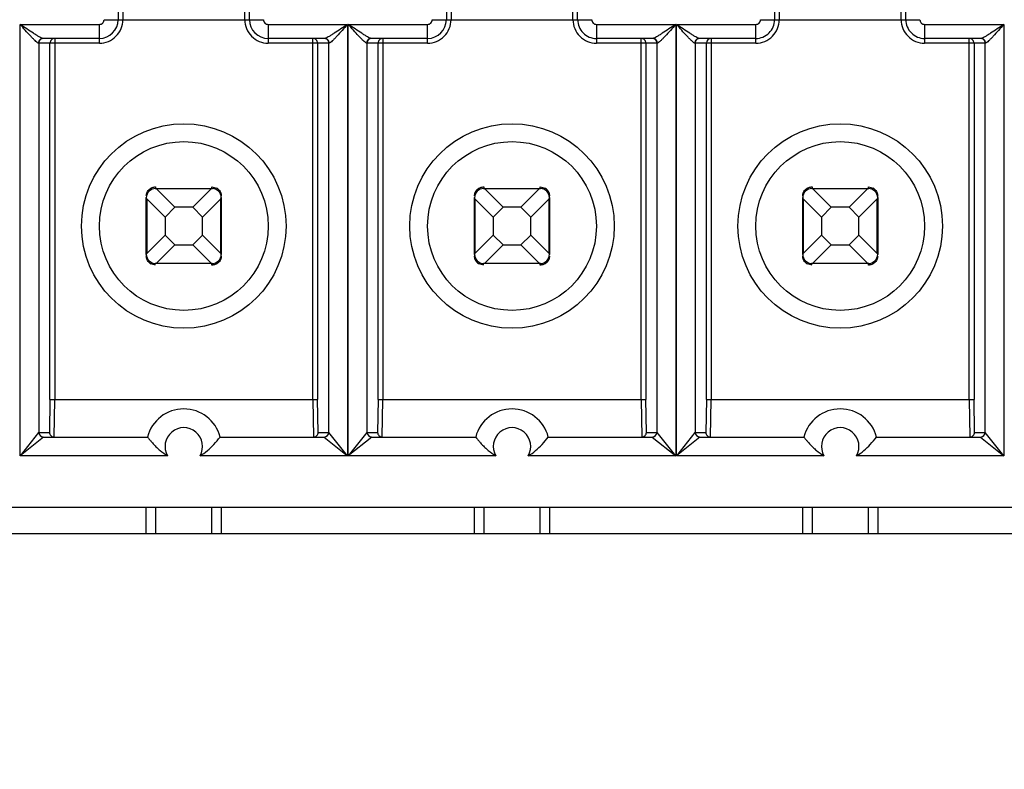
# Model space of a CAD drawing. Header units: inches. Extents: x 0 to 34, y 0 to 22.
# Tile 14 of 125: x 8.25 to 8.56, y 5.292 to 5.528. Entities that reach past the tile are written whole.
import ezdxf

# ---------------------------------------------------------------- set-up
doc = ezdxf.new("R2010")
doc.units = ezdxf.units.IN
doc.header["$LTSCALE"] = 1.87
doc.header["$MEASUREMENT"] = 0
doc.layers.get('0').update_dxf_attribs({"linetype": 'CONTINUOUS'})
doc.layers.add('DIMENSIONS', color=7, linetype='CONTINUOUS')
doc.styles.get("Standard").update_dxf_attribs({"font": 'txt', "width": 0.8})
doc.dimstyles.new('DIMSTYLE_2', dxfattribs={"dimtxt": 0.125, "dimasz": 0.18, "dimexe": 0.125, "dimexo": 0.0625, "dimgap": 0.09, "dimtad": 0, "dimtih": 1, "dimtoh": 1, "dimdec": 3, "dimlfac": 1.3333333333, "dimzin": 4, "dimdsep": 46, "dimtxsty": 'STANDARD', "dimblk": '_FILLED', "dimblk1": '_FILLED', "dimblk2": '_FILLED', "dimcen": 0.09, "dimadec": 0, "dimazin": 0, "dimtp": 0.001, "dimtm": 0.001, "dimtfac": 1, "dimtdec": 3, "dimtofl": 0, "dimtmove": 0, "dimatfit": 3, "dimldrblk": '_FILLED', "dimfxl": 1, "dimtolj": 1, "dimtzin": 4, "dimarcsym": 0})

# ---------------------------------------------------------------- blocks, each defined once
blk = doc.blocks.new('*D7')
at = {"layer": 'DIMENSIONS', "color": 2, "linetype": 'CONTINUOUS'}
blk.add_line((10.0188810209, 5.3034613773), (10.0188810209, 4.1254863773), dxfattribs=at)
at = {"layer": 'DIMENSIONS', "color": 2, "linetype": 'CONTINUOUS', "insert": (9.9563810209, 4.0629863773), "char_height": 0.125, "width": 1.425, "attachment_point": 3, "rotation": 90, "line_spacing_factor": 0.9}
blk.add_mtext('4.754{\\Ftxt.shx;\\W1.000000;\\H0.125000; }[120.74]', dxfattribs=at)
blk = doc.blocks.new('_FILLED')
at = {"color": 0, "linetype": 'BYBLOCK'}
blk.add_solid([(0, 0), (-1, 0.1736111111), (-1, -0.1736111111)], dxfattribs=at)
blk = doc.blocks.new('*D20')
at = {"layer": 'DIMENSIONS', "color": 2, "linetype": 'CONTINUOUS'}
blk.add_line((8.8549853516, 6.4662113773), (5.68896, 6.4662113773), dxfattribs=at)
at = {"layer": 'DIMENSIONS', "color": 2, "linetype": 'CONTINUOUS', "insert": (5.62646, 6.5287113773), "char_height": 0.125, "width": 1.325, "attachment_point": 3, "line_spacing_factor": 0.9}
blk.add_mtext('1.944{\\Ftxt.shx;\\W1.000000;\\H0.125000; }[49.39]', dxfattribs=at)

msp = doc.modelspace()

# ---------------------------------------------------------------- linework, layer by layer
at = {"color": 7, "linetype": 'CONTINUOUS'}
for p, q in [((8.28114065, 5.5366129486), (8.28114065, 5.5277546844)), ((8.282617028, 5.5358076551), (8.282617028, 5.5277546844)), ((8.3210028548, 5.5277546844), (8.3210028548, 5.5358076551)), ((8.3224792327, 5.5277546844), (8.3224792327, 5.5366129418)), ((8.3844871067, 5.5366129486), (8.3844871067, 5.5277546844)), ((8.3859634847, 5.5358076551), (8.3859634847, 5.5277546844)), ((8.4243493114, 5.5277546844), (8.4243493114, 5.5358076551)), ((8.4258256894, 5.5277546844), (8.4258256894, 5.5366129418)), ((8.4878335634, 5.5366129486), (8.4878335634, 5.5277546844)), ((8.4893099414, 5.5358076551), (8.4893099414, 5.5277546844)), ((8.5276957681, 5.5277546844), (8.5276957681, 5.5358076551)), ((8.5291721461, 5.5277546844), (8.5291721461, 5.5366129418)), ((8.2502440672, 5.3904514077), (8.2502440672, 5.5262783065)), ((8.2502440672, 5.5262783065), (8.2752351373, 5.5262783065)), ((8.2752351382, 5.5203727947), (8.2752351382, 5.5262783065)), ((8.2767115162, 5.5277546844), (8.3269083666, 5.5277546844)), ((8.3283847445, 5.5262783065), (8.3283847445, 5.5203727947)), ((8.3283847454, 5.5262783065), (8.3533757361, 5.5262783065)), ((8.3533757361, 5.5262783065), (8.3533757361, 5.3904513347)), ((8.3535905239, 5.3904514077), (8.3535905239, 5.5262783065)), ((8.3535905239, 5.5262783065), (8.378581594, 5.5262783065)), ((8.3785815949, 5.5203727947), (8.3785815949, 5.5262783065)), ((8.3800579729, 5.5277546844), (8.4302548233, 5.5277546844)), ((8.4317312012, 5.5262783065), (8.4317312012, 5.5203727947)), ((8.4317312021, 5.5262783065), (8.4567221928, 5.5262783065)), ((8.4567221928, 5.5262783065), (8.4567221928, 5.3904513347)), ((8.4569369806, 5.3904514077), (8.4569369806, 5.5262783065)), ((8.4569369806, 5.5262783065), (8.4819280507, 5.5262783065)), ((8.4819280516, 5.5203727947), (8.4819280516, 5.5262783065)), ((8.4834044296, 5.5277546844), (8.5336012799, 5.5277546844)), ((8.5350776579, 5.5262783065), (8.5350776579, 5.5203727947)), ((8.5350776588, 5.5262783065), (8.5600686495, 5.5262783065)), ((8.5600686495, 5.5262783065), (8.5600686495, 5.3904513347)), ((8.2752351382, 5.5218491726), (8.2574770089, 5.5218491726)), ((8.261155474, 5.5218491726), (8.2611554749, 5.4081681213)), ((8.3461428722, 5.5218491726), (8.3283847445, 5.5218491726)), ((8.3424644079, 5.4081681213), (8.3424644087, 5.5218267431)), ((8.3785815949, 5.5218491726), (8.3608234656, 5.5218491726)), ((8.3645019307, 5.5218491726), (8.3645019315, 5.4081681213)), ((8.4494893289, 5.5218491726), (8.4317312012, 5.5218491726)), ((8.4458108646, 5.4081681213), (8.4458108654, 5.5218491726)), ((8.4819280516, 5.5218491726), (8.4641699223, 5.5218491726)), ((8.4678483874, 5.5218491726), (8.4678483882, 5.4081681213)), ((8.5528357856, 5.5218491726), (8.5350776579, 5.5218491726)), ((8.5491573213, 5.4081681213), (8.5491573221, 5.5218491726)), ((8.2752351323, 5.5203727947), (8.2560304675, 5.5203727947)), ((8.2561487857, 5.5203727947), (8.2561487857, 5.3978334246)), ((8.2596793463, 5.4081672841), (8.2596793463, 5.5203727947)), ((8.3475894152, 5.5203727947), (8.3283847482, 5.5203727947)), ((8.3439405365, 5.5203727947), (8.3439405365, 5.408167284)), ((8.347471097, 5.3978334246), (8.347471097, 5.5203727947)), ((8.378581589, 5.5203727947), (8.3593769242, 5.5203727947)), ((8.3594952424, 5.5203727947), (8.3594952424, 5.3978334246)), ((8.363025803, 5.4081672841), (8.363025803, 5.5203727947)), ((8.4509358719, 5.5203727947), (8.4317312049, 5.5203727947)), ((8.4472869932, 5.5203727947), (8.4472869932, 5.408167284)), ((8.4508175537, 5.3978334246), (8.4508175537, 5.5203727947)), ((8.4819280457, 5.5203727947), (8.4627233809, 5.5203727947)), ((8.4628416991, 5.5203727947), (8.4628416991, 5.3978334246)), ((8.4663722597, 5.4081672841), (8.4663722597, 5.5203727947)), ((8.5542823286, 5.5203727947), (8.5350776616, 5.5203727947)), ((8.5506334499, 5.5203727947), (8.5506334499, 5.408167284)), ((8.5541640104, 5.3978334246), (8.5541640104, 5.5203727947)), ((8.2928334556, 5.4746012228), (8.2929548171, 5.4745930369)), ((8.2929516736, 5.4751015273), (8.2929516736, 5.4746050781)), ((8.2929516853, 5.4746050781), (8.3106682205, 5.4746050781)), ((8.2929548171, 5.4745930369), (8.2931835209, 5.4744952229)), ((8.2989808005, 5.4686995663), (8.2932043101, 5.4744760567)), ((8.3104155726, 5.4744760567), (8.2932043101, 5.4744760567)), ((8.3104155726, 5.4744760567), (8.3046390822, 5.4686995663)), ((8.3104155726, 5.4744760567), (8.3106646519, 5.4745929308)), ((8.3106646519, 5.4745929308), (8.3107946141, 5.4745997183)), ((8.3106682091, 5.4748264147), (8.3106682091, 5.4751015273)), ((8.3106682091, 5.4751015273), (8.3121445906, 5.4747192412)), ((8.313620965, 5.4720134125), (8.313620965, 5.4722480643)), ((8.3961799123, 5.4746012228), (8.3963012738, 5.4745930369)), ((8.3962981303, 5.4751015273), (8.3962981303, 5.4746050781)), ((8.396298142, 5.4746050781), (8.4140146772, 5.4746050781)), ((8.3963012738, 5.4745930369), (8.3965299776, 5.4744952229)), ((8.4023272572, 5.4686995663), (8.3965507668, 5.4744760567)), ((8.4137620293, 5.4744760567), (8.3965507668, 5.4744760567)), ((8.4137620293, 5.4744760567), (8.4079855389, 5.4686995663)), ((8.4137620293, 5.4744760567), (8.4140111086, 5.4745929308)), ((8.4140111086, 5.4745929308), (8.4141410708, 5.4745997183)), ((8.4140146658, 5.4748264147), (8.4140146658, 5.4751015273)), ((8.4140146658, 5.4751015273), (8.4154910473, 5.4747192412)), ((8.4169674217, 5.4720134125), (8.4169674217, 5.4722480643)), ((8.499526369, 5.4746012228), (8.4996477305, 5.4745930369)), ((8.499644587, 5.4751015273), (8.499644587, 5.4746050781)), ((8.4996445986, 5.4746050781), (8.5173611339, 5.4746050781)), ((8.4996477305, 5.4745930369), (8.4998764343, 5.4744952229)), ((8.5056737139, 5.4686995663), (8.4998972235, 5.4744760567)), ((8.517108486, 5.4744760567), (8.4998972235, 5.4744760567)), ((8.517108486, 5.4744760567), (8.5113319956, 5.4686995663)), ((8.517108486, 5.4744760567), (8.5173575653, 5.4745929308)), ((8.5173575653, 5.4745929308), (8.5174875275, 5.4745997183)), ((8.5173611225, 5.4748264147), (8.5173611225, 5.4751015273)), ((8.5173611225, 5.4751015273), (8.518837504, 5.4747192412)), ((8.5203138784, 5.4720134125), (8.5203138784, 5.4722480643)), ((8.2899989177, 5.4539357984), (8.2899989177, 5.4716523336)), ((8.2900110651, 5.471648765), (8.2900042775, 5.4717787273)), ((8.2901279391, 5.4713996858), (8.2900110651, 5.471648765)), ((8.2901279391, 5.4713996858), (8.2959044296, 5.4656231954)), ((8.2901279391, 5.4713996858), (8.2901279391, 5.4541884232)), ((8.3077154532, 5.4656231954), (8.3134919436, 5.4713996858)), ((8.3134919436, 5.4541884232), (8.3134919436, 5.4713996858)), ((8.3136089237, 5.4716491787), (8.3135111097, 5.471420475)), ((8.3136171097, 5.4717705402), (8.3136089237, 5.4716491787)), ((8.313620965, 5.4716523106), (8.313620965, 5.4539357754)), ((8.3933453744, 5.4539357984), (8.3933453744, 5.4716523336)), ((8.3933575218, 5.471648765), (8.3933507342, 5.4717787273)), ((8.3934743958, 5.4713996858), (8.3933575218, 5.471648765)), ((8.3934743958, 5.4713996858), (8.3992508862, 5.4656231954)), ((8.3934743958, 5.4713996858), (8.3934743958, 5.4541884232)), ((8.4110619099, 5.4656231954), (8.4168384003, 5.4713996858)), ((8.4168384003, 5.4541884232), (8.4168384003, 5.4713996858)), ((8.4169553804, 5.4716491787), (8.4168575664, 5.471420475)), ((8.4169635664, 5.4717705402), (8.4169553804, 5.4716491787)), ((8.4169674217, 5.4716523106), (8.4169674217, 5.4539357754)), ((8.4966918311, 5.4539357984), (8.4966918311, 5.4716523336)), ((8.4967039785, 5.471648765), (8.4966971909, 5.4717787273)), ((8.4968208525, 5.4713996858), (8.4967039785, 5.471648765)), ((8.4968208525, 5.4713996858), (8.5025973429, 5.4656231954)), ((8.4968208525, 5.4713996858), (8.4968208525, 5.4541884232)), ((8.5144083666, 5.4656231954), (8.520184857, 5.4713996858)), ((8.520184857, 5.4541884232), (8.520184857, 5.4713996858)), ((8.5203018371, 5.4716491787), (8.5202040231, 5.471420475)), ((8.5203100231, 5.4717705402), (8.5203018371, 5.4716491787)), ((8.5203138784, 5.4716523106), (8.5203138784, 5.4539357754)), ((8.2959044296, 5.4656231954), (8.2989808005, 5.4686995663)), ((8.3046390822, 5.4686995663), (8.2989808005, 5.4686995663)), ((8.3046390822, 5.4686995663), (8.3077154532, 5.4656231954)), ((8.3992508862, 5.4656231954), (8.4023272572, 5.4686995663)), ((8.4079855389, 5.4686995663), (8.4023272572, 5.4686995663)), ((8.4079855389, 5.4686995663), (8.4110619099, 5.4656231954)), ((8.5025973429, 5.4656231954), (8.5056737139, 5.4686995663)), ((8.5113319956, 5.4686995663), (8.5056737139, 5.4686995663)), ((8.5113319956, 5.4686995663), (8.5144083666, 5.4656231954)), ((8.2959044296, 5.4656231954), (8.2959044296, 5.4599649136)), ((8.3077154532, 5.4599649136), (8.3077154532, 5.4656231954)), ((8.3992508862, 5.4656231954), (8.3992508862, 5.4599649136)), ((8.4110619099, 5.4599649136), (8.4110619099, 5.4656231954)), ((8.5025973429, 5.4656231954), (8.5025973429, 5.4599649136)), ((8.5144083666, 5.4599649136), (8.5144083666, 5.4656231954)), ((8.2959044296, 5.4599649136), (8.2901279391, 5.4541884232)), ((8.2989808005, 5.4568885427), (8.2959044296, 5.4599649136)), ((8.3077154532, 5.4599649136), (8.3046390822, 5.4568885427)), ((8.3134919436, 5.4541884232), (8.3077154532, 5.4599649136)), ((8.3992508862, 5.4599649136), (8.3934743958, 5.4541884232)), ((8.4023272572, 5.4568885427), (8.3992508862, 5.4599649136)), ((8.4110619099, 5.4599649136), (8.4079855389, 5.4568885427)), ((8.4168384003, 5.4541884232), (8.4110619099, 5.4599649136)), ((8.5025973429, 5.4599649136), (8.4968208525, 5.4541884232)), ((8.5056737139, 5.4568885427), (8.5025973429, 5.4599649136)), ((8.5144083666, 5.4599649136), (8.5113319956, 5.4568885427)), ((8.520184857, 5.4541884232), (8.5144083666, 5.4599649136)), ((8.2932043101, 5.4511120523), (8.2989808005, 5.4568885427)), ((8.2989808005, 5.4568885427), (8.3046390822, 5.4568885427)), ((8.3046390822, 5.4568885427), (8.3104155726, 5.4511120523)), ((8.3965507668, 5.4511120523), (8.4023272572, 5.4568885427)), ((8.4023272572, 5.4568885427), (8.4079855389, 5.4568885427)), ((8.4079855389, 5.4568885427), (8.4137620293, 5.4511120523)), ((8.4998972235, 5.4511120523), (8.5056737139, 5.4568885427)), ((8.5056737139, 5.4568885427), (8.5113319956, 5.4568885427)), ((8.5113319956, 5.4568885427), (8.517108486, 5.4511120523)), ((8.290002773, 5.4538175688), (8.290010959, 5.4539389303)), ((8.290010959, 5.4539389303), (8.290108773, 5.454167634)), ((8.3134919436, 5.4541884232), (8.3136088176, 5.453939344)), ((8.3136088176, 5.453939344), (8.3136156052, 5.4538093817)), ((8.3933492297, 5.4538175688), (8.3933574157, 5.4539389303)), ((8.3933574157, 5.4539389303), (8.3934552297, 5.454167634)), ((8.4168384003, 5.4541884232), (8.4169552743, 5.453939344)), ((8.4169552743, 5.453939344), (8.4169620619, 5.4538093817)), ((8.4966956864, 5.4538175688), (8.4967038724, 5.4539389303)), ((8.4967038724, 5.4539389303), (8.4968016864, 5.454167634)), ((8.520184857, 5.4541884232), (8.520301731, 5.453939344)), ((8.520301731, 5.453939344), (8.5203085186, 5.4538093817)), ((8.2899989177, 5.4535746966), (8.2899989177, 5.4533400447)), ((8.2929516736, 5.4504865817), (8.2914752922, 5.4508688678)), ((8.2929552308, 5.4509951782), (8.2928252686, 5.4509883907)), ((8.3106681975, 5.4509830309), (8.2929516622, 5.4509830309)), ((8.2932043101, 5.4511120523), (8.2929552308, 5.4509951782)), ((8.2932043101, 5.4511120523), (8.3104155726, 5.4511120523)), ((8.3106650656, 5.4509950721), (8.3104363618, 5.4510928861)), ((8.3107864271, 5.4509868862), (8.3106650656, 5.4509950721)), ((8.3106682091, 5.4504865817), (8.3106682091, 5.4509830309)), ((8.3933453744, 5.4535746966), (8.3933453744, 5.4533400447)), ((8.3962981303, 5.4504865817), (8.3948217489, 5.4508688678)), ((8.3963016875, 5.4509951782), (8.3961717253, 5.4509883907)), ((8.4140146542, 5.4509830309), (8.3962981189, 5.4509830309)), ((8.3965507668, 5.4511120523), (8.3963016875, 5.4509951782)), ((8.3965507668, 5.4511120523), (8.4137620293, 5.4511120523)), ((8.4140115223, 5.4509950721), (8.4137828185, 5.4510928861)), ((8.4141328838, 5.4509868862), (8.4140115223, 5.4509950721)), ((8.4140146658, 5.4504865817), (8.4140146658, 5.4509830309)), ((8.4966918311, 5.4535746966), (8.4966918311, 5.4533400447)), ((8.499644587, 5.4504865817), (8.4981682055, 5.4508688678)), ((8.4996481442, 5.4509951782), (8.499518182, 5.4509883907)), ((8.5173611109, 5.4509830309), (8.4996445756, 5.4509830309)), ((8.4998972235, 5.4511120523), (8.4996481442, 5.4509951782)), ((8.4998972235, 5.4511120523), (8.517108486, 5.4511120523)), ((8.517357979, 5.4509950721), (8.5171292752, 5.4510928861)), ((8.5174793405, 5.4509868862), (8.517357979, 5.4509950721)), ((8.5173611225, 5.4504865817), (8.5173611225, 5.4509830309)), ((8.2596793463, 5.4081672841), (8.259489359, 5.3978334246)), ((8.2596793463, 5.4081680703), (8.3439405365, 5.4081680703)), ((8.260965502, 5.3963570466), (8.2611554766, 5.4081681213)), ((8.3424644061, 5.4081681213), (8.3426543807, 5.3963570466)), ((8.3441305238, 5.3978334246), (8.3439405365, 5.408167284)), ((8.363025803, 5.4081672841), (8.3628358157, 5.3978334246)), ((8.363025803, 5.4081680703), (8.4472869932, 5.4081680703)), ((8.3643119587, 5.3963570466), (8.3645019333, 5.4081681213)), ((8.4458108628, 5.4081681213), (8.4460008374, 5.3963570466)), ((8.4474769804, 5.3978334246), (8.4472869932, 5.408167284)), ((8.4663722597, 5.4081672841), (8.4661822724, 5.3978334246)), ((8.4663722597, 5.4081680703), (8.5506334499, 5.4081680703)), ((8.4676584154, 5.3963570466), (8.46784839, 5.4081681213)), ((8.5491573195, 5.4081681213), (8.5493472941, 5.3963570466)), ((8.5508234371, 5.3978334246), (8.5506334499, 5.408167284)), ((8.2561487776, 5.3978321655), (8.2560744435, 5.3977392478)), ((8.2561487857, 5.3978334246), (8.259489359, 5.3978334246)), ((8.3441305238, 5.3978334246), (8.347471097, 5.3978334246)), ((8.3533757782, 5.3904513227), (8.3474828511, 5.3978174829)), ((8.3594952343, 5.3978321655), (8.3594209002, 5.3977392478)), ((8.3594952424, 5.3978334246), (8.3628358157, 5.3978334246)), ((8.4474769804, 5.3978334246), (8.4508175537, 5.3978334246)), ((8.4567222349, 5.3904513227), (8.4508293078, 5.3978174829)), ((8.462841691, 5.3978321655), (8.4627673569, 5.3977392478)), ((8.4628416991, 5.3978334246), (8.4661822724, 5.3978334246)), ((8.5508234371, 5.3978334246), (8.5541640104, 5.3978334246)), ((8.5600686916, 5.3904513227), (8.5541757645, 5.3978174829)), ((8.2576368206, 5.3963570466), (8.2502438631, 5.3904515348)), ((8.2560744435, 5.3977392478), (8.2502441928, 5.3904514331)), ((8.2576274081, 5.3963570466), (8.2903739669, 5.3963570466)), ((8.3132459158, 5.3963570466), (8.3459924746, 5.3963570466)), ((8.3459830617, 5.3963570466), (8.3533758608, 5.3904515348)), ((8.3609832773, 5.3963570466), (8.3535903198, 5.3904515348)), ((8.3594209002, 5.3977392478), (8.3535906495, 5.3904514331)), ((8.3609738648, 5.3963570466), (8.3937204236, 5.3963570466)), ((8.4165923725, 5.3963570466), (8.4493389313, 5.3963570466)), ((8.4493295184, 5.3963570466), (8.4567223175, 5.3904515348)), ((8.4643297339, 5.3963570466), (8.4569367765, 5.3904515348)), ((8.4627673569, 5.3977392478), (8.4569371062, 5.3904514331)), ((8.4643203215, 5.3963570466), (8.4970668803, 5.3963570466)), ((8.5199388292, 5.3963570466), (8.552685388, 5.3963570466)), ((8.5526759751, 5.3963570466), (8.5600687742, 5.3904515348)), ((8.2966956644, 5.3904514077), (8.2502440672, 5.3904514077)), ((8.3533757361, 5.3904513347), (8.3069241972, 5.3904513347)), ((8.4000421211, 5.3904514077), (8.3535905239, 5.3904514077)), ((8.4567221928, 5.3904513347), (8.4102706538, 5.3904513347)), ((8.5033885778, 5.3904514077), (8.4569369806, 5.3904514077)), ((8.5600686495, 5.3904513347), (8.5136171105, 5.3904513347)), ((8.6782863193, 5.3742113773), (7.1936583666, 5.3742113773)), ((8.2899989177, 5.3659613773), (8.2899989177, 5.3742113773)), ((8.2929516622, 5.3742113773), (8.2929516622, 5.3659613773)), ((8.3106682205, 5.3659613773), (8.3106682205, 5.3742113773)), ((8.313620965, 5.3742113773), (8.313620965, 5.3659613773)), ((8.3933453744, 5.3659613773), (8.3933453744, 5.3742113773)), ((8.3962981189, 5.3742113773), (8.3962981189, 5.3659613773)), ((8.4140146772, 5.3659613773), (8.4140146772, 5.3742113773)), ((8.4169674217, 5.3742113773), (8.4169674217, 5.3659613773)), ((8.4966918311, 5.3659613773), (8.4966918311, 5.3742113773)), ((8.4996445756, 5.3742113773), (8.4996445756, 5.3659613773)), ((8.5173611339, 5.3659613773), (8.5173611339, 5.3742113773)), ((8.5203138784, 5.3742113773), (8.5203138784, 5.3659613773)), ((7.1936583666, 5.3659613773), (8.6865363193, 5.3659613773))]:
    msp.add_line(p, q, dxfattribs=at)
for centre, radius in [((8.3018099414, 5.4627940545), 0.0321850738), ((8.4051563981, 5.4627940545), 0.0321850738), ((8.5085028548, 5.4627940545), 0.0321850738), ((8.3018099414, 5.4627940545), 0.0265748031), ((8.4051563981, 5.4627940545), 0.0265748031), ((8.5085028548, 5.4627940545), 0.0265748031)]:
    msp.add_circle(centre, radius, dxfattribs=at)
for centre, radius, start, end in [((8.2752351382, 5.5277546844), 0.0073818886, 269.9999542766, 360), ((8.2752351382, 5.5277546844), 0.0014763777, 269.9999660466, 3.39706e-05), ((8.2752351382, 5.5277546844), 0.0059055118, 270.0000000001, 359.9999999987), ((8.3283847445, 5.5277546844), 0.007381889, 180, 270.0000286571), ((8.3283847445, 5.5277546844), 0.0059055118, 180.0000000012, 269.9999999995), ((8.3283847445, 5.5277546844), 0.0014763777, 179.9999660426, 270.0000339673), ((8.3785815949, 5.5277546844), 0.0073818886, 269.9999542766, 360), ((8.3785815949, 5.5277546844), 0.0014763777, 269.9999660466, 3.39706e-05), ((8.3785815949, 5.5277546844), 0.0059055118, 270.0000000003, 360), ((8.4317312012, 5.5277546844), 0.007381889, 180, 270.0000286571), ((8.4317312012, 5.5277546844), 0.0059055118, 180, 270.0000000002), ((8.4317312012, 5.5277546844), 0.0014763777, 179.9999660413, 270.0000339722), ((8.4819280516, 5.5277546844), 0.0073818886, 269.9999542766, 360), ((8.4819280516, 5.5277546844), 0.0014763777, 269.9999660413, 3.39722e-05), ((8.4819280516, 5.5277546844), 0.0059055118, 269.9999999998, 360), ((8.5350776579, 5.5277546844), 0.007381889, 180, 270.0000286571), ((8.5350776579, 5.5277546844), 0.0059055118, 180, 270.0000000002), ((8.5350776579, 5.5277546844), 0.0014763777, 179.9999660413, 270.0000339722), ((8.2576245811, 5.520373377), 0.0014757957, 89.9870702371, 180.0226083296), ((8.2611551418, 5.520373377), 0.0014757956, 89.9870695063, 180.0226090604), ((8.342465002, 5.5203736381), 0.0014755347, 359.9672506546, 90.0230707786), ((8.3459953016, 5.520373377), 0.0014757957, 359.9773916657, 90.0129297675), ((8.3609710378, 5.520373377), 0.0014757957, 89.9870702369, 180.0226083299), ((8.3645015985, 5.520373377), 0.0014757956, 89.9870695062, 180.0226090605), ((8.4458111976, 5.520373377), 0.0014757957, 359.9773916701, 90.0129297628), ((8.4493417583, 5.520373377), 0.0014757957, 359.9773916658, 90.0129297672), ((8.4643174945, 5.520373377), 0.0014757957, 89.9870702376, 180.0226083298), ((8.4678485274, 5.5203729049), 0.0014762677, 90.0054009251, 180.0042776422), ((8.5491579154, 5.5203736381), 0.0014755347, 359.9672506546, 90.0230707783), ((8.552688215, 5.520373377), 0.0014757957, 359.9773916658, 90.0129297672), ((8.2929516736, 5.4716523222), 0.0029527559, 90, 179.9997786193), ((8.2929570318, 5.4742286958), 0.0003497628, 45.0095822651, 49.6428266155), ((8.3106682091, 5.4716523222), 0.0029527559, 0, 89.9997786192), ((8.3107053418, 5.4721393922), 0.0029541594, 48.9879842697, 60.8436828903), ((8.3962981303, 5.4716523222), 0.0029527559, 90, 179.9997786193), ((8.3963034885, 5.4742286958), 0.0003497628, 45.0095822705, 49.6428266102), ((8.4140146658, 5.4716523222), 0.0029527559, 0, 89.9997786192), ((8.4140517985, 5.4721393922), 0.0029541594, 48.9879842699, 60.8436828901), ((8.499644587, 5.4716523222), 0.0029527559, 90, 179.9997786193), ((8.4996499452, 5.4742286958), 0.0003497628, 45.0095822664, 49.6428266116), ((8.5173611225, 5.4716523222), 0.0029527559, 0, 89.9997786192), ((8.5173982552, 5.4721393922), 0.0029541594, 48.9879842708, 60.8436828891), ((8.3132445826, 5.471646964), 0.0003497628, 315.0095822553, 319.6428266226), ((8.4165910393, 5.471646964), 0.0003497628, 315.0095822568, 319.6428266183), ((8.519937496, 5.471646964), 0.0003497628, 315.0095822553, 319.6428266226), ((8.2929516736, 5.4539357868), 0.0029527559, 180, 269.9997786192), ((8.2903753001, 5.453941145), 0.0003497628, 135.0095822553, 139.6428266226), ((8.3106682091, 5.4539357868), 0.0029527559, 270, 359.9997786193), ((8.3962981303, 5.4539357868), 0.0029527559, 180, 269.9997786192), ((8.3937217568, 5.453941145), 0.0003497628, 135.0095822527, 139.6428266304), ((8.4140146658, 5.4539357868), 0.0029527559, 270, 359.9997786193), ((8.499644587, 5.4539357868), 0.0029527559, 180, 269.9997786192), ((8.4970682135, 5.453941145), 0.0003497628, 135.0095822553, 139.6428266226), ((8.5173611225, 5.4539357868), 0.0029527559, 270, 359.9997786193), ((8.2929145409, 5.4534487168), 0.0029541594, 228.9879842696, 240.8436828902), ((8.3106628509, 5.4513594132), 0.0003497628, 225.0095822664, 229.6428266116), ((8.3962609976, 5.4534487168), 0.0029541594, 228.9879842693, 240.8436828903), ((8.4140093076, 5.4513594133), 0.0003497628, 225.0095822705, 229.6428266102), ((8.4996074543, 5.4534487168), 0.0029541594, 228.9879842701, 240.8436828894), ((8.5173557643, 5.4513594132), 0.0003497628, 225.0095822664, 229.6428266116), ((8.3018099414, 5.3934042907), 0.0118110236, 14.4775121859, 165.5224878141), ((8.4051563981, 5.3934042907), 0.0118110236, 14.4775121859, 165.5224878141), ((8.5085028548, 5.3934042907), 0.0118110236, 14.4775121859, 165.5224878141), ((8.2576255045, 5.3978327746), 0.0014767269, 180.0715289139, 269.9964389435), ((8.2609651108, 5.3978327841), 0.0014757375, 179.975131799, 270.015189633), ((8.3018099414, 5.3934042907), 0.0059053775, 329.9979909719, 210.0012922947), ((8.3426547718, 5.3978327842), 0.0014757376, 269.9848155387, 0.024863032), ((8.3459943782, 5.3978327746), 0.0014767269, 270.0035613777, 359.9284706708), ((8.3609719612, 5.3978327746), 0.0014767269, 180.0715289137, 269.9964389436), ((8.3643115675, 5.3978327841), 0.0014757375, 179.975131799, 270.0151896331), ((8.4051563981, 5.3934042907), 0.0059053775, 329.9979909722, 210.0012922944), ((8.4460012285, 5.3978327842), 0.0014757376, 269.9848155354, 0.0248630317), ((8.4493408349, 5.3978327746), 0.0014767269, 270.00356137, 359.9284706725), ((8.4643184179, 5.3978327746), 0.0014767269, 180.0715289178, 269.9964389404), ((8.4676580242, 5.3978327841), 0.0014757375, 179.9751317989, 270.0151896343), ((8.5085028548, 5.3934042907), 0.0059053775, 329.9979909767, 210.0012922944), ((8.5493476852, 5.3978327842), 0.0014757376, 269.9848155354, 0.024863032), ((8.5526872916, 5.3978327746), 0.0014767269, 270.0035614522, 359.9284706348)]:
    msp.add_arc(centre, radius, start, end, dxfattribs=at)
for points, knots in [([(8.2559705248, 5.520381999), (8.2558122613, 5.520425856), (8.2554659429, 5.5207068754), (8.2549104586, 5.5212066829), (8.2542368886, 5.5218954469), (8.2532162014, 5.5229767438), (8.2518789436, 5.5244512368), (8.250796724, 5.5256605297), (8.2502440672, 5.5262785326)], [0, 0, 0, 0, 0.0597954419, 0.1561486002, 0.2756103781, 0.4090231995, 0.6981352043, 1, 1, 1, 1]), ([(8.257477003, 5.5218491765), (8.257314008, 5.521849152), (8.2569060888, 5.5220332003), (8.25623722, 5.5223806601), (8.2553949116, 5.5228908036), (8.2540966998, 5.5237124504), (8.25236768, 5.5248527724), (8.250964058, 5.5257954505), (8.2502442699, 5.5262783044)], [0, 0, 0, 0, 0.0575095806, 0.1514701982, 0.2696264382, 0.4033267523, 0.6941869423, 1, 1, 1, 1]), ([(8.3533756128, 5.5262783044), (8.3526558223, 5.5257954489), (8.3512522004, 5.5248527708), (8.3495231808, 5.523712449), (8.3482249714, 5.5228908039), (8.347382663, 5.5223806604), (8.3467137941, 5.5220332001), (8.3463058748, 5.521849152), (8.3461428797, 5.5218491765)], [0, 0, 0, 0, 0.3058140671, 0.596673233, 0.7303734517, 0.8485297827, 0.9424904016, 1, 1, 1, 1]), ([(8.3533757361, 5.5262784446), (8.3528084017, 5.5256440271), (8.351699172, 5.5244048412), (8.3503291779, 5.5228944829), (8.349289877, 5.5217994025), (8.348610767, 5.5211072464), (8.3480773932, 5.5206494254), (8.3477330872, 5.5203727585), (8.3475894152, 5.5203727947)], [0, 0, 0, 0, 0.3077267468, 0.6016108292, 0.7362753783, 0.8552949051, 0.948052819, 1, 1, 1, 1]), ([(8.3593169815, 5.520381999), (8.359158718, 5.520425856), (8.3588123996, 5.5207068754), (8.3582569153, 5.5212066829), (8.3575833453, 5.5218954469), (8.3565626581, 5.5229767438), (8.3552254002, 5.5244512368), (8.3541431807, 5.5256605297), (8.3535905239, 5.5262785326)], [0, 0, 0, 0, 0.0597954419, 0.1561486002, 0.2756103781, 0.4090231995, 0.6981352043, 1, 1, 1, 1]), ([(8.3608234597, 5.5218491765), (8.3606604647, 5.521849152), (8.3602525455, 5.5220332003), (8.3595836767, 5.5223806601), (8.3587413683, 5.5228908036), (8.3574431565, 5.5237124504), (8.3557141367, 5.5248527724), (8.3543105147, 5.5257954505), (8.3535907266, 5.5262783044)], [0, 0, 0, 0, 0.0575095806, 0.1514701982, 0.2696264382, 0.4033267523, 0.6941869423, 1, 1, 1, 1]), ([(8.4567220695, 5.5262783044), (8.456002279, 5.5257954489), (8.4545986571, 5.5248527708), (8.4528696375, 5.523712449), (8.4515714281, 5.5228908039), (8.4507291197, 5.5223806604), (8.4500602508, 5.5220332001), (8.4496523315, 5.521849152), (8.4494893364, 5.5218491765)], [0, 0, 0, 0, 0.3058140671, 0.596673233, 0.7303734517, 0.8485297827, 0.9424904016, 1, 1, 1, 1]), ([(8.4567221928, 5.5262784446), (8.4561548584, 5.5256440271), (8.4550456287, 5.5244048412), (8.4536756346, 5.5228944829), (8.4526363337, 5.5217994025), (8.4519572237, 5.5211072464), (8.4514238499, 5.5206494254), (8.4510795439, 5.5203727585), (8.4509358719, 5.5203727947)], [0, 0, 0, 0, 0.3077267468, 0.6016108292, 0.7362753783, 0.8552949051, 0.948052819, 1, 1, 1, 1]), ([(8.4626634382, 5.520381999), (8.4625051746, 5.520425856), (8.4621588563, 5.5207068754), (8.461603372, 5.5212066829), (8.460929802, 5.5218954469), (8.4599091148, 5.5229767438), (8.4585718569, 5.5244512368), (8.4574896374, 5.5256605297), (8.4569369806, 5.5262785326)], [0, 0, 0, 0, 0.0597954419, 0.1561486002, 0.2756103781, 0.4090231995, 0.6981352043, 1, 1, 1, 1]), ([(8.4641699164, 5.5218491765), (8.4640069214, 5.521849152), (8.4635990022, 5.5220332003), (8.4629301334, 5.5223806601), (8.462087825, 5.5228908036), (8.4607896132, 5.5237124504), (8.4590605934, 5.5248527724), (8.4576569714, 5.5257954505), (8.4569371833, 5.5262783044)], [0, 0, 0, 0, 0.0575095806, 0.1514701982, 0.2696264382, 0.4033267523, 0.6941869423, 1, 1, 1, 1]), ([(8.5600685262, 5.5262783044), (8.5593487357, 5.5257954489), (8.5579451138, 5.5248527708), (8.5562160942, 5.523712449), (8.5549178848, 5.5228908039), (8.5540755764, 5.5223806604), (8.5534067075, 5.5220332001), (8.5529987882, 5.521849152), (8.5528357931, 5.5218491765)], [0, 0, 0, 0, 0.3058140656, 0.5966732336, 0.7303734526, 0.8485297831, 0.9424904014, 1, 1, 1, 1]), ([(8.5600686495, 5.5262784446), (8.5595013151, 5.5256440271), (8.5583920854, 5.5244048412), (8.5570220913, 5.5228944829), (8.5559827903, 5.5217994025), (8.5553036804, 5.5211072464), (8.5547703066, 5.5206494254), (8.5544260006, 5.5203727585), (8.5542823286, 5.5203727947)], [0, 0, 0, 0, 0.3077267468, 0.6016108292, 0.7362753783, 0.855294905, 0.948052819, 1, 1, 1, 1]), ([(8.2574770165, 5.5218491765), (8.257106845, 5.5218491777), (8.2563318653, 5.5215268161), (8.2560304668, 5.5207483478), (8.2560304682, 5.5203727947)], [0, 0, 0, 0, 0.4963916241, 1, 1, 1, 1]), ([(8.3475894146, 5.5203727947), (8.347589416, 5.5207483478), (8.3472880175, 5.5215268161), (8.3465130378, 5.5218491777), (8.3461428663, 5.5218491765)], [0, 0, 0, 0, 0.5036083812, 1, 1, 1, 1]), ([(8.3608234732, 5.5218491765), (8.3604533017, 5.5218491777), (8.359678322, 5.5215268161), (8.3593769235, 5.5207483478), (8.3593769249, 5.5203727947)], [0, 0, 0, 0, 0.4963916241, 1, 1, 1, 1]), ([(8.4509358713, 5.5203727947), (8.4509358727, 5.5207483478), (8.4506344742, 5.5215268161), (8.4498594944, 5.5218491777), (8.449489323, 5.5218491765)], [0, 0, 0, 0, 0.5036083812, 1, 1, 1, 1]), ([(8.4641699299, 5.5218491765), (8.4637997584, 5.5218491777), (8.4630247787, 5.5215268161), (8.4627233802, 5.5207483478), (8.4627233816, 5.5203727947)], [0, 0, 0, 0, 0.4963916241, 1, 1, 1, 1]), ([(8.554282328, 5.5203727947), (8.5542823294, 5.5207483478), (8.5539809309, 5.5215268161), (8.5532059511, 5.5218491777), (8.5528357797, 5.5218491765)], [0, 0, 0, 0, 0.5036083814, 1, 1, 1, 1]), ([(8.2560304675, 5.5203727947), (8.256020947, 5.5203727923), (8.2560006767, 5.5203746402), (8.2559808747, 5.5203791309), (8.2559705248, 5.520381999)], [0, 0, 0, 0, 0.4699048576, 1, 1, 1, 1]), ([(8.3593769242, 5.5203727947), (8.3593674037, 5.5203727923), (8.3593471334, 5.5203746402), (8.3593273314, 5.5203791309), (8.3593169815, 5.520381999)], [0, 0, 0, 0, 0.4699048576, 1, 1, 1, 1]), ([(8.4627233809, 5.5203727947), (8.4627138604, 5.5203727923), (8.4626935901, 5.5203746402), (8.4626737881, 5.5203791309), (8.4626634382, 5.520381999)], [0, 0, 0, 0, 0.4699048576, 1, 1, 1, 1]), ([(8.2899989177, 5.4722480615), (8.2899989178, 5.4726442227), (8.2901754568, 5.4734501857), (8.2906740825, 5.4741056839), (8.2909759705, 5.4743685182)], [0, 0, 0, 0, 0.4974188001, 1, 1, 1, 1]), ([(8.2909759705, 5.4743685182), (8.2912440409, 5.4746019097), (8.2918736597, 5.4749743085), (8.2925932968, 5.4751015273), (8.2929516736, 5.4751015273)], [0, 0, 0, 0, 0.4979386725, 1, 1, 1, 1]), ([(8.3107946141, 5.4745997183), (8.3107988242, 5.4746000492), (8.3108074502, 5.4746005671), (8.3108160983, 5.4746005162), (8.3108205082, 5.4746003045)], [0, 0, 0, 0, 0.4888888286, 1, 1, 1, 1]), ([(8.3126439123, 5.4743685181), (8.3129458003, 5.4741056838), (8.313444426, 5.4734501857), (8.3136209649, 5.4726442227), (8.313620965, 5.4722480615)], [0, 0, 0, 0, 0.5025812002, 1, 1, 1, 1]), ([(8.3933453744, 5.4722480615), (8.3933453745, 5.4726442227), (8.3935219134, 5.4734501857), (8.3940205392, 5.4741056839), (8.3943224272, 5.4743685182)], [0, 0, 0, 0, 0.4974188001, 1, 1, 1, 1]), ([(8.3943224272, 5.4743685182), (8.3945904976, 5.4746019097), (8.3952201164, 5.4749743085), (8.3959397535, 5.4751015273), (8.3962981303, 5.4751015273)], [0, 0, 0, 0, 0.4979386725, 1, 1, 1, 1]), ([(8.4141410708, 5.4745997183), (8.4141452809, 5.4746000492), (8.4141539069, 5.4746005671), (8.414162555, 5.4746005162), (8.4141669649, 5.4746003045)], [0, 0, 0, 0, 0.4888888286, 1, 1, 1, 1]), ([(8.415990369, 5.4743685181), (8.416292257, 5.4741056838), (8.4167908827, 5.4734501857), (8.4169674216, 5.4726442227), (8.4169674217, 5.4722480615)], [0, 0, 0, 0, 0.5025812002, 1, 1, 1, 1]), ([(8.4966918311, 5.4722480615), (8.4966918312, 5.4726442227), (8.4968683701, 5.4734501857), (8.4973669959, 5.4741056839), (8.4976688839, 5.4743685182)], [0, 0, 0, 0, 0.4974188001, 1, 1, 1, 1]), ([(8.4976688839, 5.4743685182), (8.4979369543, 5.4746019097), (8.4985665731, 5.4749743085), (8.4992862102, 5.4751015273), (8.499644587, 5.4751015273)], [0, 0, 0, 0, 0.4979386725, 1, 1, 1, 1]), ([(8.5174875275, 5.4745997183), (8.5174917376, 5.4746000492), (8.5175003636, 5.4746005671), (8.5175090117, 5.4746005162), (8.5175134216, 5.4746003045)], [0, 0, 0, 0, 0.4888888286, 1, 1, 1, 1]), ([(8.5193368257, 5.4743685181), (8.5196387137, 5.4741056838), (8.5201373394, 5.4734501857), (8.5203138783, 5.4726442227), (8.5203138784, 5.4722480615)], [0, 0, 0, 0, 0.5025812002, 1, 1, 1, 1]), ([(8.2900042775, 5.4717787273), (8.2900039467, 5.4717829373), (8.2900034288, 5.4717915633), (8.2900034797, 5.4718002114), (8.2900036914, 5.4718046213)], [0, 0, 0, 0, 0.4888888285, 1, 1, 1, 1]), ([(8.3933507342, 5.4717787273), (8.3933504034, 5.4717829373), (8.3933498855, 5.4717915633), (8.3933499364, 5.4718002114), (8.3933501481, 5.4718046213)], [0, 0, 0, 0, 0.4888888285, 1, 1, 1, 1]), ([(8.4966971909, 5.4717787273), (8.49669686, 5.4717829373), (8.4966963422, 5.4717915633), (8.4966963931, 5.4718002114), (8.4966966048, 5.4718046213)], [0, 0, 0, 0, 0.4888888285, 1, 1, 1, 1]), ([(8.3136156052, 5.4538093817), (8.3136159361, 5.4538051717), (8.313616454, 5.4537965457), (8.313616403, 5.4537878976), (8.3136161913, 5.4537834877)], [0, 0, 0, 0, 0.4888888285, 1, 1, 1, 1]), ([(8.4169620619, 5.4538093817), (8.4169623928, 5.4538051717), (8.4169629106, 5.4537965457), (8.4169628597, 5.4537878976), (8.416962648, 5.4537834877)], [0, 0, 0, 0, 0.4888888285, 1, 1, 1, 1]), ([(8.5203085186, 5.4538093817), (8.5203088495, 5.4538051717), (8.5203093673, 5.4537965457), (8.5203093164, 5.4537878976), (8.5203091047, 5.4537834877)], [0, 0, 0, 0, 0.4888888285, 1, 1, 1, 1]), ([(8.2909759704, 5.4512195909), (8.2906740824, 5.4514824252), (8.2901754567, 5.4521379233), (8.2899989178, 5.4529438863), (8.2899989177, 5.4533400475)], [0, 0, 0, 0, 0.5025812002, 1, 1, 1, 1]), ([(8.2928252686, 5.4509883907), (8.2928210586, 5.4509880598), (8.2928124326, 5.4509875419), (8.2928037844, 5.4509875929), (8.2927993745, 5.4509878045)], [0, 0, 0, 0, 0.4888888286, 1, 1, 1, 1]), ([(8.3126439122, 5.4512195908), (8.3123758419, 5.4509861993), (8.311746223, 5.4506138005), (8.3110265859, 5.4504865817), (8.3106682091, 5.4504865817)], [0, 0, 0, 0, 0.4979386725, 1, 1, 1, 1]), ([(8.313620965, 5.4533400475), (8.313620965, 5.4529438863), (8.313444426, 5.4521379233), (8.3129458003, 5.4514824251), (8.3126439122, 5.4512195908)], [0, 0, 0, 0, 0.4974188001, 1, 1, 1, 1]), ([(8.3943224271, 5.4512195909), (8.3940205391, 5.4514824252), (8.3935219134, 5.4521379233), (8.3933453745, 5.4529438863), (8.3933453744, 5.4533400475)], [0, 0, 0, 0, 0.5025812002, 1, 1, 1, 1]), ([(8.3961717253, 5.4509883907), (8.3961675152, 5.4509880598), (8.3961588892, 5.4509875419), (8.3961502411, 5.4509875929), (8.3961458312, 5.4509878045)], [0, 0, 0, 0, 0.4888888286, 1, 1, 1, 1]), ([(8.4159903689, 5.4512195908), (8.4157222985, 5.4509861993), (8.4150926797, 5.4506138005), (8.4143730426, 5.4504865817), (8.4140146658, 5.4504865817)], [0, 0, 0, 0, 0.4979386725, 1, 1, 1, 1]), ([(8.4169674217, 5.4533400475), (8.4169674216, 5.4529438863), (8.4167908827, 5.4521379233), (8.416292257, 5.4514824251), (8.4159903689, 5.4512195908)], [0, 0, 0, 0, 0.4974188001, 1, 1, 1, 1]), ([(8.4976688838, 5.4512195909), (8.4973669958, 5.4514824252), (8.4968683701, 5.4521379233), (8.4966918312, 5.4529438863), (8.4966918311, 5.4533400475)], [0, 0, 0, 0, 0.5025812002, 1, 1, 1, 1]), ([(8.499518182, 5.4509883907), (8.4995139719, 5.4509880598), (8.4995053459, 5.4509875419), (8.4994966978, 5.4509875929), (8.4994922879, 5.4509878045)], [0, 0, 0, 0, 0.4888888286, 1, 1, 1, 1]), ([(8.5193368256, 5.4512195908), (8.5190687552, 5.4509861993), (8.5184391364, 5.4506138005), (8.5177194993, 5.4504865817), (8.5173611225, 5.4504865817)], [0, 0, 0, 0, 0.4979386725, 1, 1, 1, 1]), ([(8.5203138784, 5.4533400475), (8.5203138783, 5.4529438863), (8.5201373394, 5.4521379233), (8.5196387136, 5.4514824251), (8.5193368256, 5.4512195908)], [0, 0, 0, 0, 0.4974188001, 1, 1, 1, 1]), ([(8.2903739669, 5.3963570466), (8.2903930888, 5.3963570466), (8.2904215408, 5.3962608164), (8.2905412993, 5.3961636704), (8.2906999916, 5.3959322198), (8.2910422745, 5.3955237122), (8.2915809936, 5.3948681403), (8.2923617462, 5.3940009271), (8.2932834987, 5.3930599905), (8.2946813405, 5.3917913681), (8.2958552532, 5.3909367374), (8.2966956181, 5.3904515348)], [0, 0, 0, 0, 0.0065940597, 0.026074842, 0.0576180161, 0.100015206, 0.2115405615, 0.3490609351, 0.5027436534, 0.66537127, 1, 1, 1, 1]), ([(8.3069242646, 5.3904515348), (8.3085543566, 5.3913927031), (8.310765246, 5.3933318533), (8.3126294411, 5.3955687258), (8.3132459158, 5.3963570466)], [0, 0, 0, 0, 0.6503701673, 1, 1, 1, 1]), ([(8.3937204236, 5.3963570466), (8.3937395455, 5.3963570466), (8.3937679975, 5.3962608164), (8.393887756, 5.3961636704), (8.3940464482, 5.3959322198), (8.3943887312, 5.3955237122), (8.3949274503, 5.3948681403), (8.3957082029, 5.3940009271), (8.3966299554, 5.3930599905), (8.3980277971, 5.3917913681), (8.3992017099, 5.3909367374), (8.4000420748, 5.3904515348)], [0, 0, 0, 0, 0.0065940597, 0.026074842, 0.0576180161, 0.100015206, 0.2115405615, 0.3490609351, 0.5027436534, 0.66537127, 1, 1, 1, 1]), ([(8.4102707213, 5.3904515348), (8.4119008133, 5.3913927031), (8.4141117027, 5.3933318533), (8.4159758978, 5.3955687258), (8.4165923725, 5.3963570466)], [0, 0, 0, 0, 0.6503701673, 1, 1, 1, 1]), ([(8.4970668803, 5.3963570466), (8.4970860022, 5.3963570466), (8.4971144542, 5.3962608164), (8.4972342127, 5.3961636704), (8.4973929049, 5.3959322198), (8.4977351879, 5.3955237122), (8.498273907, 5.3948681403), (8.4990546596, 5.3940009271), (8.4999764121, 5.3930599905), (8.5013742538, 5.3917913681), (8.5025481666, 5.3909367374), (8.5033885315, 5.3904515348)], [0, 0, 0, 0, 0.0065940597, 0.026074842, 0.0576180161, 0.100015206, 0.2115405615, 0.3490609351, 0.5027436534, 0.66537127, 1, 1, 1, 1]), ([(8.513617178, 5.3904515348), (8.51524727, 5.3913927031), (8.5174581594, 5.3933318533), (8.5193223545, 5.3955687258), (8.5199388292, 5.3963570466)], [0, 0, 0, 0, 0.6503701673, 1, 1, 1, 1])]:
    msp.add_open_spline(points, degree=3, knots=knots, dxfattribs=at)
for points in [[(8.3474828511, 5.3978174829), (8.3474789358, 5.3978223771), (8.3474750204, 5.3978272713), (8.3474711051, 5.3978321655)], [(8.4508293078, 5.3978174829), (8.4508253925, 5.3978223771), (8.4508214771, 5.3978272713), (8.4508175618, 5.3978321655)], [(8.5541757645, 5.3978174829), (8.5541718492, 5.3978223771), (8.5541679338, 5.3978272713), (8.5541640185, 5.3978321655)]]:
    msp.add_open_spline(points, degree=3, dxfattribs=at)

# ---------------------------------------------------------------- dimensions: what is measured, and where the dimension line sits
at = {"layer": 'DIMENSIONS', "color": 2, "linetype": 'CONTINUOUS'}
for feature_location, offset, dtype, origin, picture, middle in [((8.8549853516, 6.4662113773), (-3.1660253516, 0), 0, (8.9174853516, 5.0079863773), '*D20', (4.96396, 6.4662113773)), ((10.0188810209, 5.3034613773), (0, -1.177975), 1, (6.4537353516, 5.3659613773), '*D7', (10.0188810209, 3.3504863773))]:
    dim = msp.add_ordinate_dim(feature_location=feature_location, offset=offset, dtype=dtype, origin=origin, dimstyle='DIMSTYLE_2', override={"dimtad": 1, "dimtih": 0, "dimtoh": 0}, dxfattribs=at)
    dim.commit()
    dim.dimension.update_dxf_attribs({"geometry": picture, "text_midpoint": middle})

doc.saveas('drawing.dxf')
